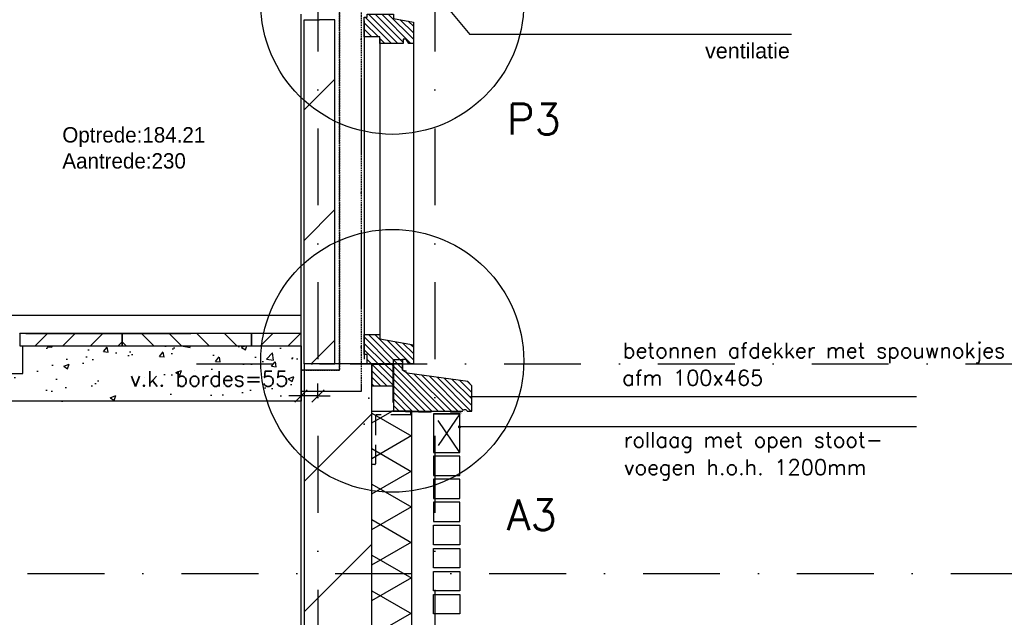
# Model space of a CAD drawing. Extents: x 0 to 317513, y 0 to 193913.
# Tile 43 of 105: x 237278 to 240478, y 96347 to 98290. Entities that reach past the tile are written whole.
import ezdxf

# ---------------------------------------------------------------- set-up
doc = ezdxf.new("R2010")
doc.units = 0
doc.header["$LTSCALE"] = 20
doc.header["$MEASUREMENT"] = 0
doc.header["$PDSIZE"] = -1
for name, pattern in [('DASHDOT', [25, 12.5, -6.25, 0, -6.25]), ('DASHED2', [0.375, 0.25, -0.125]), ('DD1', [2.66667, 1.66667, -0.5, 0, -0.5]), ('HIDDEN', [9.375, 6.25, -3.125]), ('HIDDEN2', [4.6875, 3.125, -1.5625])]:
    doc.linetypes.add(name, pattern=pattern)
doc.layers.get('0').update_dxf_attribs({"linetype": 'CONTINUOUS'})
doc.layers.get('DEFPOINTS').update_dxf_attribs({"linetype": 'CONTINUOUS'})
for name, color, linetype in [('_DETAILNUMMERS', 4, 'CONTINUOUS'), ('_DETAILNUMMERSTEKST', 4, 'CONTINUOUS'), ('A--01A1_ACEER', 1, 'CONTINUOUS'), ('A--124D2TRAPPEN', 4, 'CONTINUOUS'), ('A--A21--_F-23-', 9, 'CONTINUOUS'), ('A--A22--_F123-', 9, 'CONTINUOUS'), ('A--A35--_F--3-', 9, 'CONTINUOUS'), ('A--L13A1_VLOEREN', 1, 'CONTINUOUS'), ('A--L13DC4_VLOER', 4, 'HIDDEN'), ('A--L21--', 3, 'CONTINUOUS'), ('A--L21--_F--3-', 7, 'CONTINUOUS'), ('A--L21--_F-23-', 4, 'CONTINUOUS'), ('A--L21DC1_BUITENWAND', 1, 'HIDDEN'), ('A--L22--', 3, 'CONTINUOUS'), ('A--L22--_F--3-', 7, 'CONTINUOUS'), ('A--L22D1_BINNENWAND', 1, 'CONTINUOUS'), ('A--L22DC4_BINNENWAND', 4, 'HIDDEN'), ('A--L28D1_KONSTRUKTIES', 1, 'CONTINUOUS'), ('A--L28DC1_KONSTRUKTIES', 1, 'HIDDEN2'), ('A--L31--', 2, 'CONTINUOUS'), ('A--L31--_F--3-', 7, 'CONTINUOUS'), ('A--L31D1_BUITENKOZIJN', 1, 'CONTINUOUS'), ('A--L35--_F--3-', 7, 'CONTINUOUS'), ('A--M$1A-_F123-', 1, 'CONTINUOUS'), ('A--T$1A-_F123_20', 1, 'CONTINUOUS'), ('A--T01A-25_TEKST', 2, 'CONTINUOUS'), ('A--T01A-35_TEKSTPRES', 3, 'CONTINUOUS'), ('STRAMIEN', 8, 'DD1'), ('X--LR---_CP', 7, 'CONTINUOUS'), ('Ztrappenrood', 1, 'CONTINUOUS')]:
    doc.layers.add(name, color=color, linetype=linetype)
doc.styles.add('ALFA-0_25', font='ROMANS')
doc.styles.add('EB2', font='ARIAL.TTF')
doc.styles.add('HIEMSTRA', font='romans.shx')
doc.styles.add('style1', font='tsacor__.ttf', dxfattribs={"height": 10})
doc.dimstyles.new('STANDARD$0', dxfattribs={"dimscale": 50, "dimtxt": 2.5, "dimasz": 2, "dimexe": 2, "dimexo": 0, "dimgap": 2, "dimtad": 1, "dimdec": 0, "dimzin": 0, "dimdsep": 46, "dimtxsty": 'ALFA-0_25', "dimblk1": 'OBLIQUE', "dimblk2": 'OBLIQUE', "dimsah": 1, "dimcen": -3, "dimdle": 2, "dimclrd": 1, "dimclre": 1, "dimclrt": 2, "dimadec": 0, "dimazin": 0, "dimtfac": 0.666667, "dimtofl": 0, "dimtmove": 2, "dimatfit": 3, "dimldrblk": 'OBLIQUE', "dimfxl": 0, "dimtvp": 0.833333, "dimtolj": 1, "dimtzin": 0, "dimarcsym": 0})
pattern_1 = [(135, (390894.686, 3840.067), (10.6066017, 10.6066017), [])]

# ---------------------------------------------------------------- blocks, each defined once
blk = doc.blocks.new('*U933')
at = {"layer": 'A--A22--_F123-', "linetype": 'Continuous'}
h = blk.add_hatch(dxfattribs=at)
h.set_pattern_fill('ALFALINE', color=256, scale=300, style=0)
h.set_pattern_definition([(45, (-238252.34, -97170.9), (-212.13203, 212.13203), [])])
h.paths.add_polyline_path([(0, 0), (-50, 0), (-50, 1119), (0, 1119), (50, 1119), (50, 0)])
at = {"layer": 'A--L22--_F--3-', "color": 4, "linetype": 'Continuous'}
for points in [[(0, 0), (-50, 0), (-50, 1119), (0, 1119)], [(0, 0), (50, 0), (50, 1119), (0, 1119)]]:
    blk.add_lwpolyline(points, dxfattribs=at)
blk = doc.blocks.new('*U927')
at = {"layer": 'A--A21--_F-23-', "linetype": 'Continuous'}
h = blk.add_hatch(dxfattribs=at)
h.set_pattern_fill('ALFAISO', color=256, scale=100, angle=90, style=0)
h.set_pattern_definition([(150, (50, -3e-15), (-50, -86.6025), []), (210, (50, -3e-15), (50, -86.6025), [])])
h.paths.add_polyline_path([(0, 0), (-65, 0), (-65, 5571), (0, 5571), (65, 5571), (65, 0)])
at = {"layer": 'A--L21--_F--3-', "color": 3, "linetype": 'Continuous'}
for points in [[(0, 0), (-65, 0), (-65, 5571), (0, 5571)], [(0, 0), (65, 0), (65, 5571), (0, 5571)]]:
    blk.add_lwpolyline(points, dxfattribs=at)
blk = doc.blocks.new('_OBLIQUE')
at = {"color": 0, "linetype": 'ByBlock'}
blk.add_line((-0.5, -0.5), (0.5, 0.5), dxfattribs=at)
blk = doc.blocks.new('*D213')
at = {"color": 1, "linetype": 'ByBlock'}
for p, q in [((238192.3, 97066.7), (238192.3, 97106.7)), ((238247.3, 97066.7), (238247.3, 97106.7)), ((238192.3, 97066.7), (238152.3, 97066.7)), ((238247.3, 97066.7), (238192.3, 97066.7)), ((238247.3, 97066.7), (238287.3, 97066.7))]:
    blk.add_line(p, q, dxfattribs=at)
at = {"layer": 'DEFPOINTS', "color": 0, "linetype": 'ByBlock'}
for p in [(238192.3, 97066.7), (238192.3, 97066.7), (238247.3, 97066.7)]:
    blk.add_point(p, dxfattribs=at)
at = {"color": 1, "linetype": 'ByBlock', "xscale": 40, "yscale": 40, "zscale": 40}
blk.add_blockref('_OBLIQUE', (238192.3, 97066.7), dxfattribs=at)
at = {"color": 1, "linetype": 'ByBlock', "xscale": 40, "yscale": 40, "zscale": 40, "rotation": 180}
blk.add_blockref('_OBLIQUE', (238247.3, 97066.7), dxfattribs=at)
at = {"color": 2, "linetype": 'ByBlock', "insert": (237893.9, 97122.7), "char_height": 50, "attachment_point": 5, "style": 'ALFA-0_25'}
blk.add_mtext('\\A1;v.k. bordes=55', dxfattribs=at)

msp = doc.modelspace()

# ---------------------------------------------------------------- hatches: boundary and pattern name
at = {"layer": 'A--01A1_ACEER'}
h = msp.add_hatch(dxfattribs=at)
h.set_pattern_fill('ANSI31', color=256, scale=20, style=0)
h.set_pattern_definition([(45, (152388.154, 39140.33), (-44.90128, 44.90128), [])])
h.paths.add_polyline_path([(237277.7, 97269.6), (237277.7, 97229.6), (237610.7, 97229.6), (237610.7, 97269.6)])
h = msp.add_hatch(dxfattribs=at)
h.set_pattern_fill('ANSI31', color=256, scale=20, angle=90, style=0)
h.set_pattern_definition([(135, (152388.154, 39140.33), (-44.90128, -44.90128), [])])
h.paths.add_polyline_path([(237610.7, 97269.6), (237610.7, 97229.6), (238030.7, 97229.6), (238030.7, 97269.6)])
h = msp.add_hatch(dxfattribs=at)
h.set_pattern_fill('ANSI31', color=256, scale=20, style=0)
h.set_pattern_definition([(45, (140998.254, 36177.75), (-44.90128, 44.90128), [])])
h.paths.add_polyline_path([(238030.7, 97269.6), (238030.7, 97229.6), (238192.3, 97229.6), (238192.3, 97269.6)])
h = msp.add_hatch(dxfattribs=at)
h.set_pattern_fill('AR-CONC', color=256, scale=5, style=0)
h.set_pattern_definition([(50, (154940.2, 36177.75), (910.9233, -79.6954), [95.25, -1047.75]), (355, (154940.2, 36177.75), (-176.214, 955.283), [76.2, -838.2]), (100.451, (155016.1, 36171.1), (734.7125, 875.5834), [80.95, -890.45]), (46.1842, (154940.2, 36431.8), (1355.395, -210.212), [142.875, -1571.625]), (96.6356, (155053.2, 36414.2), (1187.021, 1237.128), [121.425, -1335.675]), (351.184, (154940.2, 36431.8), (1187.023, 1237.126), [114.3, -1257.3]), (21, (155067.2, 36368.25), (758.0744, -511.3276), [95.25, -1047.75]), (326, (155067.2, 36368.25), (309.01, 920.94), [76.2, -838.2]), (71.4514, (155130.4, 36325.6), (1067.0825, 409.614), [80.95, -890.45]), (37.5, (154940.2, 36177.75), (15.443, 422.7752), [0, -828.04, 0, -850.9, 0, -841.375]), (7.5, (154940.2, 36177.75), (334.0983, 500.9029), [0, -485.14, 0, -808.99, 0, -320.675]), (327.5, (154657, 36177.75), (677.953, -28.6437), [0, -317.5, 0, -990.6, 0, -1314.45]), (317.5, (154530, 36177.75), (740.646, 127.1325), [0, -412.75, 0, -657.86, 0, -933.45])])
h.paths.add_polyline_path([(235420, 95755.9), (235419.1, 95755.9)], flags=16)
edge = h.paths.add_edge_path()
edge.add_line((235092.8, 95505.9), (235092.8, 95505.9))
edge.add_line((235092.8, 95505.9), (235347.6, 95505.9))
edge.add_line((235347.6, 95505.9), (237187.6, 96979.6))
edge.add_line((235092.8, 95505.9), (235092.8, 95675.9))
edge.add_line((234992.8, 95675.9), (235092.8, 95675.9))
edge.add_line((234992.8, 95675.9), (234992.8, 95755.9))
edge.add_line((237187.6, 96979.6), (237187.6, 97149.6))
edge.add_line((237287.6, 97149.6), (237187.6, 97149.6))
edge.add_line((237287.6, 97149.6), (237287.6, 97229.6))
h = msp.add_hatch(dxfattribs=at)
h.set_pattern_fill('AR-CONC', color=256, style=0)
h.set_pattern_definition([(50, (150940.62, 36177.75), (182.18467, -15.93909), [19.05, -209.55]), (355, (150940.62, 36177.75), (-35.24283, 191.05664), [15.24, -167.64]), (100.451, (150955.8, 36176.42), (146.9425, 175.1167), [16.19, -178.09]), (46.1842, (150940.62, 36228.55), (271.07904, -42.04233), [28.575, -314.325]), (96.6356, (150963.2, 36225.05), (237.40423, 247.42556), [24.285, -267.135]), (351.184, (150940.62, 36228.55), (237.4046, 247.4251), [22.86, -251.46]), (21, (150966.02, 36215.85), (151.61488, -102.26552), [19.05, -209.55]), (326, (150966.02, 36215.85), (61.80203, 184.18797), [15.24, -167.64]), (71.4514, (150978.65, 36207.33), (213.4165, 81.92286), [16.19, -178.09]), (37.5, (150940.62, 36177.75), (3.088603, 84.55504), [0, -165.608, 0, -170.18, 0, -168.275]), (7.5, (150940.62, 36177.75), (66.81966, 100.180575), [0, -97.028, 0, -161.798, 0, -64.135]), (327.5, (150883.976, 36177.75), (135.590595, -5.728744), [0, -63.5, 0, -198.12, 0, -262.89]), (317.5, (150858.58, 36177.75), (148.12918, 25.42649), [0, -82.55, 0, -131.572, 0, -186.69])])
h.paths.add_polyline_path([(238192.3, 97049.6), (238192.3, 97229.6), (237287.4, 97229.6), (237287.4, 97139.6), (237187.4, 97139.6), (237187.4, 97049.6)])
at = {"layer": 'A--A22--_F123-'}
h = msp.add_hatch(dxfattribs=at)
h.set_pattern_fill('ALFALINE', color=256, scale=300, angle=-90, style=0, pattern_type=2)
h.set_pattern_definition([(225, (397244.7, 0), (-212.13203, 212.13203), [])])
h.paths.add_polyline_path([(238202.3, 97170.9), (238202.3, 91847.6), (238422.3, 91847.6), (238422.3, 97170.9)])
at = {"layer": 'A--A35--_F--3-'}
h = msp.add_hatch(dxfattribs=at)
h.set_pattern_fill('ALFALINE', color=256, scale=15, style=0, pattern_type=2)
h.set_pattern_definition([(135, (237974.965, 97938.887), (10.6066, 10.6066), [])])
h.paths.add_polyline_path([(238524.3, 98212.9), (238448.3, 98212.9), (238448.3, 98233.9), (238397.3, 98233.9), (238397.3, 98297.9), (238407.3, 98297.9), (238407.3, 98307.9), (238493.3, 98307.9), (238493.3, 98293.9), (238557.3, 98282.4), (238557.3, 98212.9), (238542.4, 98212.9), (238534.3, 98226.9), (238524.3, 98226.9)])
h = msp.add_hatch(dxfattribs=at)
h.set_pattern_fill('ALFALINE', color=256, scale=15, style=0)
h.set_pattern_definition(pattern_1)
h.paths.add_polyline_path([(238512.4, 97240.5), (238557.3, 97232.4), (238557.3, 97171), (238542.3, 97171), (238534.3, 97185), (238522.2, 97183.6)])
h.paths.add_polyline_path([(238442.4, 97265.9), (238448.3, 97265.9), (238448.3, 97251.9), (238512.4, 97240.5), (238522.2, 97183.6), (238522.3, 97183.6), (238522.3, 97169.6), (238442.4, 97171)])
h.paths.add_polyline_path([(238397.3, 97265.9), (238432.5, 97265.9), (238432.5, 97171), (238432.3, 97171), (238407.3, 97171), (238407.3, 97201), (238397.3, 97201)])
h.paths.add_polyline_path([(238432.5, 97265.9), (238442.4, 97265.9), (238442.4, 97171), (238432.5, 97171)])
h = msp.add_hatch(dxfattribs=at)
h.set_pattern_fill('ALFALINE', color=256, scale=15, style=0)
h.set_pattern_definition(pattern_1)
h.paths.add_polyline_path([(238492.3, 97099.9), (238432.4, 97099.9), (238432.4, 97171), (238492.3, 97171)])
h.paths.add_polyline_path([(238422.5, 97171), (238432.4, 97171), (238432.4, 97099.9), (238422.5, 97099.9)])
h = msp.add_hatch(dxfattribs=at)
h.set_pattern_fill('ALFALINE', color=256, scale=15, style=0, pattern_type=2)
h.set_pattern_definition([(135, (238399.142, 97150.305), (10.6066, 10.6066), [])])
edge = h.paths.add_edge_path()
edge.add_line((238747.3, 97017), (238747.3, 97099.4))
edge.add_line((238747.3, 97099.4), (238734.3, 97113.2))
edge.add_line((238734.3, 97113.2), (238537.2, 97140.9))
edge.add_line((238537.2, 97140.9), (238522.3, 97149.9))
edge.add_line((238522.3, 97149.9), (238522.3, 97170.9))
edge.add_line((238522.3, 97170.9), (238492.3, 97171))
edge.add_line((238492.3, 97171), (238492.3, 97132.3))
edge.add_line((238492.3, 97132.3), (238492.3, 97017))
edge.add_line((238492.3, 97017), (238717.3, 97017))
edge.add_arc((238724.8, 97014.7), 7.84, 16.9811, 163.0189, ccw=False)
edge.add_line((238732.3, 97017), (238747.3, 97017))

# ---------------------------------------------------------------- linework, layer by layer
at = {"layer": '_DETAILNUMMERS'}
for centre in [(238488.8, 98344.6), (238488.8, 97180.7)]:
    msp.add_circle(centre, 427.3, dxfattribs=at)
at = {"layer": 'A--01A1_ACEER'}
for p, q in [((237141, 97329.6), (238192.3, 97329.6)), ((237297.3, 97269.6), (237834.2, 97269.6))]:
    msp.add_line(p, q, dxfattribs=at)
at = {"layer": 'A--01A1_ACEER', "linetype": 'DASHED2', "lineweight": 30}
msp.add_lwpolyline([(238192.3, 97150.9), (238317.3, 97150.9), (238317.3, 101102.2), (238387.3, 101102.2), (238387.3, 97080.9), (238192.3, 97080.9)], close=True, dxfattribs=at)
at = {"layer": 'A--124D2TRAPPEN'}
msp.add_lwpolyline([(237287.4, 97229.6), (237287.4, 97229.6), (237287.4, 97229.6), (237287.4, 97229.6), (238192.3, 97229.6), (238192.3, 97049.6), (237187.4, 97049.6)], dxfattribs=at)
at = {"layer": 'A--L13A1_VLOEREN'}
for points in [[(237277.7, 97269.6), (237277.7, 97229.6), (237610.7, 97229.6), (237610.7, 97269.6)], [(237610.7, 97269.6), (237610.7, 97229.6), (238030.7, 97229.6), (238030.7, 97269.6)], [(238030.7, 97269.6), (238030.7, 97229.6), (238192.3, 97229.6), (238192.3, 97269.6)]]:
    msp.add_lwpolyline(points, close=True, dxfattribs=at)
at = {"layer": 'A--L13DC4_VLOER'}
msp.add_lwpolyline([(238422.3, 97170.3), (238490.3, 97170.3), (238490.3, 97017), (238712.3, 97012)], dxfattribs=at)
at = {"layer": 'A--L21--'}
for points in [[(238623, 96882.9), (238708, 96882.9), (238708, 97008.9), (238623, 97008.9)], [(238623, 96807.9), (238708, 96807.9), (238708, 96870.9), (238623, 96870.9)], [(238623, 96732.9), (238708, 96732.9), (238708, 96795.9), (238623, 96795.9)], [(238622.9, 96657.9), (238707.9, 96657.9), (238707.9, 96720.9), (238622.9, 96720.9)], [(238623, 96657.9), (238708, 96657.9), (238708, 96720.9), (238623, 96720.9)], [(238622.9, 96645.9), (238707.9, 96645.9), (238707.9, 96582.9), (238622.9, 96582.9)], [(238623, 96645.9), (238708, 96645.9), (238708, 96582.9), (238623, 96582.9)], [(238622.9, 96570.9), (238707.9, 96570.9), (238707.9, 96507.9), (238622.9, 96507.9)], [(238623, 96570.9), (238708, 96570.9), (238708, 96507.9), (238623, 96507.9)], [(238623, 96495.9), (238708, 96495.9), (238708, 96432.9), (238623, 96432.9)], [(238623, 96420.9), (238708, 96420.9), (238708, 96357.9), (238623, 96357.9)]]:
    msp.add_lwpolyline(points, close=True, dxfattribs=at)
at = {"layer": 'A--L21--_F-23-'}
msp.add_lwpolyline([(238202.3, 97170.9), (238202.3, 91847.6), (238422.3, 91847.6), (238422.3, 97170.9)], close=True, dxfattribs=at)
at = {"layer": 'A--L21DC1_BUITENWAND'}
msp.add_lwpolyline([(238708, 96882.9), (238623, 97008.9), (238708, 97008.9), (238623, 96882.9)], close=True, dxfattribs=at)
at = {"layer": 'A--L22D1_BINNENWAND'}
msp.add_line((238192.3, 91847.6), (238192.3, 98307.9), dxfattribs=at)
at = {"layer": 'A--L22DC4_BINNENWAND', "linetype": 'DD1', "const_width": 2}
msp.add_lwpolyline([(238492.3, 97183), (238523.1, 97183), (238524, 97150.8), (238537.2, 97147.2)], dxfattribs=at)
at = {"layer": 'A--L28D1_KONSTRUKTIES', "linetype": 'DASHED2'}
msp.add_line((238317.3, 101102.2), (238317.3, 97150.9), dxfattribs=at)
at = {"layer": 'A--L28D1_KONSTRUKTIES', "linetype": 'DASHDOT', "lineweight": 30}
msp.add_line((238387.3, 101102.2), (238387.3, 97080.9), dxfattribs=at)
at = {"layer": 'A--L28D1_KONSTRUKTIES', "linetype": 'DASHDOT'}
for p, q in [((238317.3, 97150.9), (238192.3, 97150.9)), ((238387.3, 97080.9), (238192.3, 97080.9))]:
    msp.add_line(p, q, dxfattribs=at)
at = {"layer": 'A--L28DC1_KONSTRUKTIES'}
msp.add_lwpolyline([(238422.3, 97017), (238548.5, 97017), (238548.5, 97007, -0.414214), (238546.5, 97005), (238437.8, 97005, 0.414214), (238434.3, 97001.5), (238434.3, 96846, -0.414214), (238432.3, 96844), (238422.3, 96844)], format="xyb", close=True, dxfattribs=at)
at = {"layer": 'A--L31--'}
for p, q in [((238397.3, 98286.9), (238397.3, 98026.1)), ((238448.3, 98228.9), (238448.3, 98026.1)), ((238557.3, 98227.9), (238557.3, 98026.1)), ((238397.3, 98073.4), (238397.3, 97186)), ((238448.3, 98073.4), (238448.3, 97260.9)), ((238557.3, 98073.4), (238557.3, 97197.9))]:
    msp.add_line(p, q, dxfattribs=at)
msp.add_lwpolyline([(238522.3, 97171), (238492.3, 97171), (238492.3, 97185), (238522.3, 97185)], close=True, dxfattribs=at)
at = {"layer": 'A--L31--_F--3-', "color": 2, "linetype": 'Continuous'}
for points in [[(238524.3, 98212.9), (238448.3, 98212.9), (238448.3, 98233.9), (238397.3, 98233.9), (238397.3, 98297.9), (238407.3, 98297.9), (238407.3, 98307.9), (238493.3, 98307.9), (238493.3, 98293.9), (238557.3, 98282.4), (238557.3, 98212.9), (238542.4, 98212.9), (238534.3, 98226.9), (238524.3, 98226.9)], [(238448.3, 97265.9), (238448.3, 97251.9), (238557.3, 97232.4), (238557.3, 97170.9), (238542.3, 97171), (238534.3, 97185), (238522.3, 97185), (238522.3, 97170.9), (238407.3, 97171), (238407.3, 97201), (238397.3, 97201), (238397.3, 97265.9)], [(238492.3, 97171), (238422.3, 97171), (238422.3, 97099.9), (238492.3, 97099.9)]]:
    msp.add_lwpolyline(points, close=True, dxfattribs=at)
at = {"layer": 'A--L31D1_BUITENKOZIJN'}
for p in [(238654, 98345.9), (239786.6, 98242.1)]:
    msp.add_line(p, (238741.1, 98242.1), dxfattribs=at)
at = {"layer": 'A--L35--_F--3-', "color": 3, "linetype": 'Continuous'}
msp.add_lwpolyline([(238747.3, 97017), (238747.3, 97099.4), (238734.3, 97113.2), (238537.2, 97140.9), (238522.3, 97149.9), (238522.3, 97170.9), (238492.3, 97171), (238492.3, 97132.3), (238492.3, 97017), (238492.3, 97017), (238717.3, 97017, -0.740216), (238732.3, 97017)], format="xyb", close=True, dxfattribs=at)
at = {"layer": 'A--T$1A-_F123_20', "const_width": 4.75}
msp.add_lwpolyline([(238704.7, 96966, 1), (238710, 96966, 1)], format="xyb", close=True, dxfattribs=at)
at = {"layer": 'A--T01A-25_TEKST'}
for p, q in [((240193.4, 97063.3), (238743.1, 97063.3)), ((240193.4, 96966), (238707.3, 96966))]:
    msp.add_line(p, q, dxfattribs=at)
at = {"layer": 'STRAMIEN', "linetype": 'DASHDOT'}
for p, q in [((238247.3, 109939.1), (238247.3, 90566.6)), ((238627.3, 109939.1), (238627.3, 90566.6)), ((237851.9, 97170.9), (241970.6, 97170.9)), ((139283.9, 96489.1), (241970.6, 96489.1))]:
    msp.add_line(p, q, dxfattribs=at)
at = {"layer": 'X--LR---_CP', "linetype": 'Continuous'}
msp.add_point((238547.3, 97087.9), dxfattribs=at)
at = {"layer": 'X--LR---_CP', "color": 1}
msp.add_point((238412.4, 97059.6), dxfattribs=at)
at = {"layer": 'X--LR---_CP'}
msp.add_point((238397.3, 96974.6), dxfattribs=at)
at = {"layer": 'Ztrappenrood'}
for p, q in [((237287.4, 97139.6), (237287.4, 97229.6)), ((237187.4, 97139.6), (237287.4, 97139.6))]:
    msp.add_line(p, q, dxfattribs=at)

# ---------------------------------------------------------------- block references
at = {"layer": 'A--L21--'}
msp.add_blockref('*U927', (238487.5, 91446), dxfattribs=at)
at = {"layer": 'A--L22--'}
msp.add_blockref('*U933', (238252.3, 97170.9), dxfattribs=at)

# ---------------------------------------------------------------- texts
at = {"layer": '_DETAILNUMMERSTEKST', "style": 'HIEMSTRA'}
for s, p in [('P3', (238860.9, 97916.5)), ('A3', (238860.9, 96630.3))]:
    msp.add_text(s, height=100, dxfattribs=at).set_placement(p)
at = {"layer": 'A--T$1A-_F123_20', "style": 'EB2'}
msp.add_text('ventilatie', height=50, dxfattribs=at).set_placement((239505.6, 98164.1))
at = {"layer": 'A--T01A-25_TEKST', "style": 'HIEMSTRA'}
for s, p in [('betonnen afdekker met spouwnokjes', (239238.7, 97189.8)), ('afm 100x465', (239236.3, 97100.6)), ('rollaag met open stoot-', (239241.7, 96898.9)), ('voegen h.o.h. 1200mm', (239242.2, 96809.7))]:
    msp.add_text(s, height=50, dxfattribs=at).set_placement(p)
at = {"layer": 'A--T01A-35_TEKSTPRES', "style": 'style1'}
for s, p in [('Optrede:184.21', (237416.3, 97890.7)), ('Aantrede:230', (237416.3, 97806))]:
    msp.add_text(s, height=50, dxfattribs=at).set_placement(p)

# ---------------------------------------------------------------- dimensions: what is measured, and where the dimension line sits
at = {"layer": 'A--M$1A-_F123-'}
dim = msp.add_linear_dim(base=(238192.3, 97066.7), p1=(238247.3, 97066.7), p2=(238192.3, 97066.7), text='v.k. bordes=<>', dimstyle='STANDARD$0', override={"dimscale": 20, "dimclrt": 2, "dimtix": 0, "dimtofl": 0}, dxfattribs=at)
dim.commit()
dim.dimension.update_dxf_attribs({"geometry": '*D213', "text_midpoint": (237893.9, 97122.7), "dimtype": 160})

doc.saveas('drawing.dxf')
